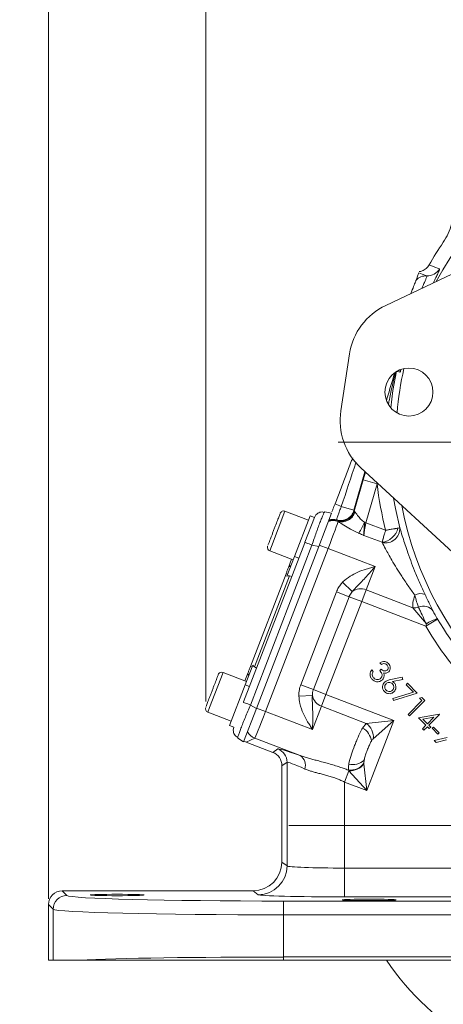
# Model space of a CAD drawing. Header units: inches. Extents: x 0.3 to 33.9, y 0.2 to 21.7.
# Tile 9 of 15: x 17.9 to 21.6, y 5.1 to 13.7. Entities that reach past the tile are written whole.
import ezdxf

# ---------------------------------------------------------------- set-up
doc = ezdxf.new("R2010")
doc.units = ezdxf.units.IN
doc.header["$MEASUREMENT"] = 0
doc.layers.add('SLD-0', color=7, linetype='Continuous', lineweight=15)
doc.styles.add('SLDTEXTSTYLE0', font='TXT', dxfattribs={"width": 0.75})
doc.dimstyles.new('SLDDIMSTYLE0', dxfattribs={"dimtxt": 0.25, "dimasz": 0.13, "dimexe": 0, "dimexo": 0.0625, "dimgap": 0.0625, "dimtad": 0, "dimtih": 1, "dimtoh": 1, "dimrnd": 1e-09, "dimzin": 12, "dimdsep": 46, "dimtxsty": 'SLDTEXTSTYLE0', "dimsah": 1, "dimcen": 0.09, "dimadec": 0, "dimazin": 3, "dimtfac": 1, "dimtofl": 0, "dimtmove": 0, "dimatfit": 3, "dimfxl": 1, "dimfrac": 2, "dimtolj": 1, "dimtzin": 12, "dimarcsym": 0})
doc.dimstyles.new('SLDDIMSTYLE1', dxfattribs={"dimtxt": 0.25, "dimasz": 0.13, "dimexe": 0, "dimexo": 0.0625, "dimgap": 0.0625, "dimtad": 0, "dimtih": 1, "dimtoh": 1, "dimrnd": 1e-09, "dimzin": 12, "dimdsep": 46, "dimtxsty": 'SLDTEXTSTYLE0', "dimsah": 1, "dimcen": 0.09, "dimadec": 0, "dimazin": 3, "dimtfac": 1, "dimtmove": 0, "dimatfit": 0, "dimfxl": 1, "dimfrac": 2, "dimtolj": 1, "dimtzin": 12, "dimarcsym": 0})

# ---------------------------------------------------------------- blocks, each defined once
blk = doc.blocks.new('_D_2')
at = {"layer": 'SLD-0'}
for p, q in [((18.1878, 6.0121), (18.1878, 14.5179)), ((19.5527, 7.7259), (19.5527, 14.5179)), ((18.1878, 14.3929), (17.9378, 14.3929)), ((18.3911, 14.4297), (18.3404, 14.4297)), ((18.3404, 14.4297), (18.3404, 14.0329)), ((19.3493, 14.4297), (19.4001, 14.4297)), ((19.4001, 14.4297), (19.4001, 14.0329)), ((19.5527, 14.3929), (19.8027, 14.3929)), ((18.3404, 14.0329), (18.3911, 14.0329)), ((19.4001, 14.0329), (19.3493, 14.0329))]:
    blk.add_line(p, q, dxfattribs=at)
for points in [[(18.1878, 14.3929), (18.0578, 14.4129), (18.0578, 14.3729)], [(19.5527, 14.3929), (19.6827, 14.3729), (19.6827, 14.4129)]]:
    blk.add_solid(points, dxfattribs=at)
at = {"layer": 'SLD-0', "char_height": 0.25, "attachment_point": 1, "style": 'SLDTEXTSTYLE0'}
for s, insert in [('1.36', (18.4454, 14.8028, 0.413)), ('34.67', (18.4546, 14.3551, 0.413))]:
    blk.add_mtext(s, dxfattribs=dict(at, insert=insert))
blk = doc.blocks.new('_D_3')
at = {"layer": 'SLD-0'}
for p, q in [((19.5527, 7.7259), (19.5527, 14.5179)), ((22.9095, 9.3358), (22.9095, 14.5179)), ((19.5527, 14.3929), (20.6125, 14.3929)), ((20.752, 14.4297), (20.7012, 14.4297)), ((20.7012, 14.4297), (20.7012, 14.0329)), ((21.7102, 14.4297), (21.761, 14.4297)), ((21.761, 14.4297), (21.761, 14.0329)), ((22.9095, 14.3929), (21.8497, 14.3929)), ((20.7012, 14.0329), (20.752, 14.0329)), ((21.761, 14.0329), (21.7102, 14.0329))]:
    blk.add_line(p, q, dxfattribs=at)
for points in [[(19.5527, 14.3929), (19.6827, 14.3729), (19.6827, 14.4129)], [(22.9095, 14.3929), (22.7795, 14.4129), (22.7795, 14.3729)]]:
    blk.add_solid(points, dxfattribs=at)
at = {"layer": 'SLD-0', "char_height": 0.25, "attachment_point": 1, "style": 'SLDTEXTSTYLE0'}
for s, insert in [('3.36', (20.8062, 14.8028, 0.413)), ('85.26', (20.8154, 14.3551, 0.413))]:
    blk.add_mtext(s, dxfattribs=dict(at, insert=insert))
blk = doc.blocks.new('SW_CENTERMARKSYMBOL_0')
at = {"layer": 'SLD-0', "color": 0}
for p, q in [((0, 1), (0, 3.4561)), ((0, 0), (0, 0.5)), ((-1, 0), (-3.4561, 0)), ((0, 0), (-0.5, 0)), ((0, 0), (0, -0.5)), ((0, 0), (0.5, 0)), ((1, 0), (3.4561, 0)), ((0, -1), (0, -3.4561))]:
    blk.add_line(p, q, dxfattribs=at)
blk = doc.blocks.new('SW_CENTERMARKSYMBOL_1')
at = {"layer": 'SLD-0', "color": 0}
for p, q in [((0, 1), (0, 2.635)), ((0, 0), (0, 0.5)), ((-1, 0), (-2.635, 0)), ((0, 0), (-0.5, 0)), ((0, 0), (0, -0.5)), ((0, 0), (0.5, 0)), ((1, 0), (2.635, 0)), ((0, -1), (0, -2.635))]:
    blk.add_line(p, q, dxfattribs=at)

msp = doc.modelspace()

# ---------------------------------------------------------------- linework, layer by layer
at = {"color": 7, "linetype": 'Continuous', "lineweight": 15}
for p, q in [((21.1161, 11.1689), (23.1446, 12.1276)), ((21.6154, 11.7165), (21.6157, 11.7164)), ((21.4918, 11.5199), (21.4918, 11.5199)), ((20.7262, 10.2531), (20.8019, 10.7473)), ((22.5487, 8.2351), (20.8999, 9.7568)), ((20.9207, 9.6531), (20.8423, 9.3796)), ((20.9207, 9.6531), (21.0408, 9.6186)), ((20.9437, 9.2802), (21.0408, 9.6186)), ((20.8404, 9.3907), (20.7303, 9.4222)), ((20.4447, 9.3023), (20.2412, 9.3804)), ((20.324, 8.9876), (20.4591, 9.3396)), ((20.4138, 9.11), (20.4964, 9.3253)), ((20.4964, 9.3253), (20.4591, 9.3396)), ((20.4964, 9.3252), (20.5104, 9.3485)), ((20.645, 9.3636), (20.5342, 9.0749)), ((20.5822, 9.3703), (20.5863, 9.375)), ((20.645, 9.3636), (20.5863, 9.375)), ((20.8392, 9.3858), (20.8404, 9.3907)), ((20.8423, 9.3796), (20.8392, 9.3858)), ((20.6986, 9.2926), (20.6925, 9.2978)), ((20.702, 9.2903), (20.6986, 9.2926)), ((20.9313, 9.2837), (20.9437, 9.2802)), ((21.1147, 9.2145), (20.9437, 9.2802)), ((20.9267, 9.1703), (21.0836, 9.11)), ((19.8814, 7.7232), (20.4126, 9.1069)), ((19.942, 7.6964), (20.4755, 9.0863)), ((19.9932, 7.6656), (20.5342, 9.0749)), ((20.1027, 9.1088), (20.0932, 9.084)), ((20.5342, 9.0749), (20.4755, 9.0863)), ((20.6167, 9.0563), (20.5386, 9.0863)), ((20.073, 7.6399), (20.6167, 9.0563)), ((20.1086, 9.035), (20.3121, 8.9568)), ((20.2578, 8.8153), (20.324, 8.9876)), ((20.324, 8.9876), (20.3613, 8.9733)), ((20.6167, 9.0563), (21.024, 8.8999)), ((20.2705, 8.8902), (20.2981, 8.9622)), ((20.9461, 8.6969), (21.024, 8.8999)), ((19.9411, 8.0322), (20.2502, 8.8373)), ((19.9763, 8.027), (20.2798, 8.8176)), ((20.2502, 8.8373), (20.2642, 8.8319)), ((20.3001, 8.814), (20.2798, 8.8176)), ((20.8249, 8.6813), (20.7411, 8.763)), ((20.688, 8.6795), (20.3781, 7.8722)), ((20.7976, 8.6375), (20.688, 8.6795)), ((20.9071, 8.5954), (20.9461, 8.6969)), ((21.3515, 8.5413), (20.9461, 8.6969)), ((20.4877, 7.8301), (20.7976, 8.6375)), ((20.5972, 7.7881), (20.9071, 8.5954)), ((20.7976, 8.6375), (20.9071, 8.5954)), ((20.9071, 8.5954), (21.4627, 8.3822)), ((21.3515, 8.5413), (21.4689, 8.4011)), ((21.5659, 8.4433), (21.4627, 8.3822)), ((21.4689, 8.4011), (21.4627, 8.3822)), ((21.5659, 8.4433), (21.5653, 8.4444)), ((19.8954, 7.8711), (19.9615, 8.0434)), ((21.079, 8.0498), (21.0654, 8.0634)), ((19.9072, 7.9019), (19.7037, 7.98)), ((19.8932, 7.9073), (19.9208, 7.9793)), ((19.9551, 8.0268), (19.9411, 8.0322)), ((19.9939, 8.0161), (19.9763, 8.027)), ((20.9945, 8.0013), (21.0075, 7.9882)), ((21.0634, 7.9964), (21.0755, 8.0086)), ((19.7603, 7.5191), (19.8954, 7.8711)), ((19.8954, 7.8711), (19.9327, 7.8568)), ((20.4877, 7.8301), (20.3781, 7.8722)), ((21.1594, 7.9174), (21.2599, 7.9372)), ((21.2637, 7.9191), (21.1734, 7.9006)), ((21.2599, 7.9372), (21.2637, 7.9191)), ((21.2927, 7.8726), (21.3053, 7.8851)), ((21.3565, 7.8088), (21.2927, 7.8726)), ((21.3053, 7.8851), (21.3896, 7.8008)), ((20.4877, 7.8301), (20.5972, 7.7881)), ((20.5583, 7.6866), (20.5972, 7.7881)), ((21.1854, 7.5623), (20.5972, 7.7881)), ((21.1768, 7.7521), (21.3565, 7.8088)), ((21.3896, 7.8008), (21.1822, 7.7356)), ((19.5651, 7.7085), (19.5556, 7.6836)), ((20.4787, 7.7793), (20.3617, 7.7746)), ((21.1822, 7.7356), (21.1768, 7.7521)), ((21.3096, 7.6149), (21.4295, 7.7349)), ((21.4558, 7.7347), (21.3228, 7.6017)), ((21.4086, 7.7558), (21.4296, 7.7608)), ((21.4295, 7.7349), (21.4086, 7.7558)), ((21.4296, 7.7608), (21.4558, 7.7347)), ((19.5711, 7.6346), (19.7746, 7.5565)), ((19.8824, 7.3769), (19.9932, 7.6656)), ((19.942, 7.6964), (19.9932, 7.6656)), ((20.073, 7.6399), (19.9949, 7.6699)), ((20.4803, 7.4836), (20.073, 7.6399)), ((20.4803, 7.4836), (20.5583, 7.6866)), ((20.5583, 7.6866), (20.9475, 7.5372)), ((21.3228, 7.6017), (21.3096, 7.6149)), ((21.4014, 7.5849), (21.5809, 7.6163)), ((21.5836, 7.6136), (21.4909, 7.5209)), ((21.5809, 7.6163), (21.5836, 7.6136)), ((20.9475, 7.5372), (20.9156, 7.4966)), ((21.1854, 7.5623), (20.9475, 7.5372)), ((20.9516, 6.9533), (21.1854, 7.5623)), ((21.0075, 7.4023), (21.1854, 7.5623)), ((21.4649, 7.5214), (21.4014, 7.5849)), ((21.533, 7.5896), (21.4385, 7.5733)), ((21.4385, 7.5733), (21.4776, 7.5342)), ((21.4776, 7.5342), (21.533, 7.5896)), ((19.7603, 7.5191), (19.7976, 7.5048)), ((19.7925, 7.4781), (19.7976, 7.5049)), ((21.434, 7.4905), (21.4649, 7.5214)), ((21.4473, 7.4772), (21.434, 7.4905)), ((21.4782, 7.5081), (21.4473, 7.4772)), ((21.4943, 7.492), (21.4782, 7.5081)), ((21.4909, 7.5209), (21.507, 7.5048)), ((21.507, 7.5048), (21.4943, 7.492)), ((21.5194, 7.494), (21.5304, 7.505)), ((21.5692, 7.4443), (21.5194, 7.494)), ((21.5304, 7.505), (21.5802, 7.4553)), ((21.5802, 7.4553), (21.5692, 7.4443)), ((19.8824, 7.3769), (19.8311, 7.4077)), ((19.9027, 7.3741), (19.9793, 7.4083)), ((20.1343, 7.2852), (19.9027, 7.3741)), ((19.9793, 7.4083), (20.3727, 7.2573)), ((21.5373, 7.3872), (21.6482, 7.4133)), ((21.5529, 7.3716), (21.5373, 7.3872)), ((21.6433, 7.3927), (21.5529, 7.3716)), ((20.1786, 7.3156), (20.1343, 7.2852)), ((20.2145, 7.1686), (20.2587, 7.199)), ((20.2587, 7.199), (20.2587, 6.2987)), ((20.9265, 7.1912), (20.9284, 7.2179)), ((20.9272, 7.1843), (20.9265, 7.1912)), ((20.2145, 6.3319), (20.2145, 7.1686)), ((20.7963, 7.126), (20.7584, 7.0274)), ((20.7916, 7.1311), (20.7963, 7.126)), ((20.7963, 7.126), (20.9516, 6.9533)), ((20.9516, 6.9533), (20.9272, 7.1843)), ((20.7584, 7.0274), (20.9516, 6.9533)), ((20.7584, 6.2797), (20.7584, 7.0274)), ((20.2587, 6.2987), (20.2145, 6.3319)), ((20.7584, 6.2797), (20.7584, 6.0298)), ((21.964, 6.2797), (20.7584, 6.2797)), ((18.3484, 6.0414), (18.3078, 6.082)), ((19.9646, 6.082), (18.3078, 6.082)), ((19.9646, 6.082), (20.0089, 6.0488)), ((20.2278, 5.8735), (20.2278, 5.9934)), ((25.5812, 5.9934), (20.2278, 5.9934)), ((20.7584, 6.0298), (21.8524, 6.0298)), ((18.1878, 5.9621), (18.2285, 5.9214)), ((18.1878, 5.9621), (18.1878, 5.4808)), ((18.2285, 5.9214), (18.2285, 5.4808)), ((20.2278, 5.5073), (20.2278, 5.8735)), ((20.2278, 5.8735), (25.5812, 5.8735)), ((18.2285, 5.4808), (18.1878, 5.4808)), ((18.4538, 5.4808), (18.2285, 5.4808)), ((20.2278, 5.4808), (20.2278, 5.5073)), ((25.5812, 5.5073), (20.2278, 5.5073)), ((25.5812, 5.4808), (20.2278, 5.4808))]:
    msp.add_line(p, q, dxfattribs=at)
at = {"color": 8, "linetype": 'Continuous', "lineweight": 15}
for p, q in [((20.8404, 9.3907), (20.9359, 9.7237)), ((20.94, 9.7199), (20.9207, 9.6531)), ((21.0408, 9.6186), (21.0415, 9.6262)), ((20.2412, 9.3804), (20.1237, 9.0743)), ((20.1237, 9.0743), (20.1086, 9.035)), ((19.7037, 7.98), (19.5862, 7.6739)), ((19.5862, 7.6739), (19.5711, 7.6346))]:
    msp.add_line(p, q, dxfattribs=at)
at = {"color": 7, "linetype": 'Continuous', "lineweight": 15, "flags": 128}
for points in [[(21.5822, 11.4846), (21.5743, 11.4876), (21.5427, 11.5), (21.4918, 11.5199)], [(21.4725, 11.4252), (21.4647, 11.4282), (21.4332, 11.4404), (21.4037, 11.4518)]]:
    msp.add_lwpolyline(points, dxfattribs=at)
at = {"color": 8, "linetype": 'Continuous', "lineweight": 15, "flags": 128}
for points in [[(21.2377, 10.5871), (21.2399, 10.6033), (21.2402, 10.6091)], [(21.1597, 10.2793), (21.1783, 10.4288), (21.2087, 10.598)], [(21.2152, 10.5955), (21.2167, 10.595), (21.2377, 10.5871)], [(21.2383, 9.2353), (21.2006, 9.4029), (21.1842, 9.4945)]]:
    msp.add_lwpolyline(points, dxfattribs=at)
at = {"color": 7, "linetype": 'Continuous', "lineweight": 15}
msp.add_circle((21.3176, 10.4155), 0.2085, dxfattribs=at)
at = {"color": 8, "linetype": 'Continuous', "lineweight": 15}
for start, end in [(10.75243, 151.8379), (167.5192, 175.07114), (190.75243, 331.8379)]:
    msp.add_arc((24.1595, 9.9804), 2.9561, start, end, dxfattribs=at)
at = {"color": 7, "linetype": 'Continuous', "lineweight": 15}
for centre, radius, start, end in [((24.1595, 9.9804), 3.08, 145.68866, 150.01049), ((21.4786, 11.545), 0.12, 267.12145, 329.751), ((21.4665, 11.3054), 0.12, 87.1173, 136.78866), ((21.3554, 10.6626), 0.56, 115.29673, 171.29517), ((21.2798, 10.1684), 0.56, 171.29517, 227.29361), ((24.1595, 9.9804), 3.1396, 186.61581, 194.11826), ((30.1387, 33.9146), 26.2373, 248.85849, 248.98642), ((20.2298, 9.3505), 0.032, 69, 159), ((20.7238, 9.4191), 0.1201, 253.4565, 343.90766), ((20.7269, 9.4129), 0.1201, 253.35459, 343.90768), ((20.7327, 9.4069), 0.1193, 253.39139, 344.20139), ((20.6592, 9.1777), 0.1205, 69.18139, 110.51555), ((20.6592, 9.1791), 0.1201, 70.85707, 110.3491), ((20.6581, 9.1828), 0.1201, 73.34254, 108.86771), ((20.6554, 9.1888), 0.1201, 73.44386, 106.02337), ((20.2976, 9.555), 0.6893, 327.9309, 336.82233), ((21.0609, 9.275), 0.1665, 277.81046, 345.46101), ((21.1149, 9.2285), 0.1236, 255.95677, 3.12689), ((20.1201, 9.0648), 0.032, 159, 249), ((20.2954, 8.8788), 0.0274, 95.79156, 155.40829), ((20.8991, 8.5836), 0.1227, 67.49934, 127.23491), ((21.4166, 8.5719), 0.0929, 63.96451, 121.27064), ((21.4429, 8.4496), 0.1053, 36.84227, 113.61876), ((21.3652, 8.6565), 0.116, 263.22283, 287.84233), ((21.6307, 8.1695), 0.2826, 103.39765, 124.93181), ((24.1595, 9.9804), 3.0148, 210.65257, 225.54358), ((24.1595, 9.9804), 3.1348, 210.65257, 225.54358), ((19.6922, 7.9501), 0.032, 69, 159), ((19.947, 7.9711), 0.0274, 162.59171, 222.20844), ((20.5992, 7.8022), 0.1227, 190.76509, 250.50066), ((19.5825, 7.6645), 0.032, 159, 249), ((20.8619, 7.4183), 0.1465, 353.75158, 54.24842), ((20.0225, 7.5203), 0.1201, 207.59422, 248.92282), ((20.8432, 7.3669), 0.1486, 5.52242, 60.84324), ((20.1336, 7.1989), 0.1251, 0.05219, 68.94781), ((20.3169, 7.1718), 0.102, 342.18161, 56.84741), ((20.8076, 7.2768), 0.1465, 263.75273, 324.25137), ((20.8281, 7.3275), 0.1486, 257.15676, 312.47758), ((20.8067, 7.2786), 0.153, 266.07251, 321.92749), ((20.0086, 6.2989), 0.2501, 270.06892, 359.94636), ((18.3485, 5.9213), 0.1201, 90.04597, 179.95403), ((22.9095, 6.6508), 2.135, 213.23055, 326.76945)]:
    msp.add_arc(centre, radius, start, end, dxfattribs=at)
at = {"color": 8, "linetype": 'Continuous', "lineweight": 15}
msp.add_ellipse((20.665, 9.2139), major_axis=(0.8719, 2.6055), ratio=0.001529, start_param=1.344018, end_param=1.491243, dxfattribs=at)
at = {"color": 7, "linetype": 'Continuous', "lineweight": 15}
for centre, major_axis, ratio, start_param, end_param in [((20.9565, 9.3249), (0.1142, -0.0552), 0.066735, 3.187995, 3.47672), ((20.6124, 9.058), (0.0896, 0.2334), 0.018159, 4.712389, 6.194904), ((20.8584, 9.1491), (-1.6238, 3.4426), 0.022792, 1.515069, 1.51685), ((20.9519, 9.277), (0.0243, 0.1246), 0.068016, 1.558839, 2.613717), ((20.2704, 8.7728), (0.0164, 0.0428), 0.916331, 0.174533, 0.698222), ((19.9993, 8.0665), (0.0164, 0.0428), 0.916331, 2.44337, 2.96706), ((20.0687, 7.6416), (0.0896, 0.2334), 0.018159, 3.176499, 4.712389), ((19.9459, 7.4862), (-0.1098, -0.0489), 0.998783, 0.618044, 0.784789), ((20.0894, 7.1685), (-0.1031, -0.0709), 0.999103, 2.539873, 3.743313), ((20.8032, 7.0751), (0.625, -0.2402), 0.032596, 2.343173, 3.119213), ((20.7584, 6.9584), (0.4999, -0.2403), 0.037993, 2.348907, 3.124947), ((19.9643, 6.3321), (0.2002, -0.1501), 0.999049, 5.356262, 6.926144), ((20.7584, 6.2994), (0.5, 0), 0.039279, 3.176499, 4.712389), ((18.3079, 5.962), (0.0849, -0.0849), 0.999315, 2.356537, 3.926648), ((20.2278, 6.0426), (1.88, 0), 0.026186, 3.167773, 4.712389), ((20.7584, 6.0494), (0.75, 0), 0.026186, 3.176499, 4.712389), ((20.2278, 5.9227), (2, 0), 0.024615, 3.167773, 4.712389), ((20.2278, 5.458), (2, 0), 0.024615, 1.570796, 2.661649)]:
    msp.add_ellipse(centre, major_axis=major_axis, ratio=ratio, start_param=start_param, end_param=end_param, dxfattribs=at)
for centre in [(18.7845, 6.046), (20.9725, 6.0035)]:
    msp.add_ellipse(centre, major_axis=(0.2344, 0), ratio=0.026186, dxfattribs=at)
for points, knots in [([(21.7001, 12.0459), (21.7014, 12.0174), (21.7041, 11.9595), (21.689, 11.8741), (21.661, 11.7911), (21.6308, 11.7416), (21.6154, 11.7165)], [0, 0, 0, 0, 0.246215, 0.500001, 0.746214, 1, 1, 1, 1]), ([(21.4918, 11.5199), (21.4882, 11.5143), (21.4809, 11.5029), (21.4666, 11.4886), (21.4501, 11.4766), (21.4342, 11.4688), (21.4198, 11.4639), (21.4116, 11.4623), (21.4075, 11.4615)], [0, 0, 0, 0, 0.188109, 0.381674, 0.569783, 0.763343, 0.881025, 1, 1, 1, 1]), ([(21.3348, 11.2723), (21.3366, 11.2768), (21.3484, 11.3075), (21.364, 11.3482), (21.376, 11.3795), (21.3783, 11.3855), (21.3791, 11.3875)], [0, 0, 0, 0, 0.063933, 0.434501, 0.808842, 1, 1, 1, 1]), ([(21.3791, 11.3875), (21.3812, 11.393), (21.3875, 11.4094), (21.3931, 11.424), (21.3998, 11.4416), (21.4022, 11.4477), (21.4037, 11.4518)], [0, 0, 0, 0, 0.114166, 0.342488, 0.570881, 1, 1, 1, 1]), ([(20.8293, 9.8436), (20.8252, 9.833), (20.8054, 9.7815), (20.7699, 9.689), (20.7228, 9.5662), (20.6913, 9.4843), (20.6756, 9.4433)], [0, 0, 0, 0, 0.079175, 0.386103, 0.693049, 1, 1, 1, 1]), ([(20.6756, 9.4433), (20.6695, 9.4275), (20.66, 9.4025), (20.6519, 9.3816), (20.649, 9.374)], [0, 0, 0, 0, 0.635163, 1, 1, 1, 1]), ([(20.6896, 9.3039), (20.6896, 9.3049), (20.6897, 9.3074), (20.6937, 9.3207), (20.7012, 9.3431), (20.7115, 9.3723), (20.7225, 9.4017), (20.7289, 9.4185), (20.7303, 9.4222)], [0, 0, 0, 0, 0.143666, 0.362558, 0.499578, 0.718486, 0.937392, 1, 1, 1, 1]), ([(20.1996, 9.3612), (20.1996, 9.3614), (20.1998, 9.3619), (20.1977, 9.3563), (20.1921, 9.3418), (20.1807, 9.312), (20.1651, 9.2713), (20.151, 9.2346), (20.1397, 9.2052), (20.1286, 9.1764), (20.1153, 9.1415), (20.1076, 9.1217), (20.1027, 9.1088)], [0, 0, 0, 0, 0.039681, 0.123958, 0.206484, 0.359787, 0.513091, 0.595616, 0.679894, 0.764171, 0.846697, 1, 1, 1, 1]), ([(20.5822, 9.3705), (20.5758, 9.3719), (20.563, 9.3747), (20.5435, 9.3714), (20.5251, 9.3633), (20.5152, 9.3534), (20.5103, 9.3485)], [0, 0, 0, 0, 0.252652, 0.503903, 0.753133, 1, 1, 1, 1]), ([(20.9313, 9.2837), (20.9253, 9.2879), (20.913, 9.2965), (20.8975, 9.3119), (20.8838, 9.328), (20.8728, 9.3426), (20.8638, 9.3551), (20.8581, 9.3627), (20.8545, 9.3673), (20.8522, 9.37), (20.8498, 9.3725), (20.8482, 9.3738), (20.8475, 9.3744)], [0, 0, 0, 0, 0.141168, 0.287984, 0.435462, 0.585968, 0.701423, 0.819047, 0.857413, 0.895921, 0.947715, 1, 1, 1, 1]), ([(20.702, 9.2903), (20.7033, 9.2896), (20.7165, 9.2823), (20.7509, 9.2599), (20.8105, 9.2227), (20.8574, 9.2005), (20.8818, 9.189)], [0, 0, 0, 0, 0.032981, 0.337416, 0.655229, 1, 1, 1, 1]), ([(20.9267, 9.1703), (20.9267, 9.1704), (20.9266, 9.1707), (20.9264, 9.1733), (20.9262, 9.179), (20.9261, 9.1955), (20.9277, 9.2257), (20.9304, 9.2602), (20.9312, 9.2797), (20.9313, 9.2837)], [0, 0, 0, 0, 0.0040592, 0.0146748, 0.1064973, 0.2213194, 0.565606, 0.9113159, 1, 1, 1, 1]), ([(20.8818, 9.189), (20.8835, 9.1883), (20.8917, 9.1848), (20.9053, 9.1791), (20.9184, 9.1737), (20.9251, 9.1709), (20.9265, 9.1703), (20.9267, 9.1703)], [0, 0, 0, 0, 0.113147, 0.55018, 0.907441, 0.987255, 1, 1, 1, 1]), ([(21.1147, 9.2145), (21.1147, 9.2144), (21.1135, 9.2103), (21.1111, 9.2024), (21.1073, 9.1896), (21.1008, 9.168), (21.0952, 9.1489), (21.0885, 9.1264), (21.0858, 9.1174), (21.0836, 9.11)], [0, 0, 0, 0, 0.0034304, 0.0967701, 0.1892275, 0.3086031, 0.627922, 0.6935814, 1, 1, 1, 1]), ([(21.1147, 9.2145), (21.1149, 9.2146), (21.1191, 9.2153), (21.1272, 9.2167), (21.1403, 9.2189), (21.1559, 9.2216), (21.1734, 9.2247), (21.1875, 9.2271), (21.2001, 9.2293), (21.2114, 9.2313), (21.2185, 9.2326), (21.2221, 9.2332)], [0, 0, 0, 0, 0.0034233, 0.0965672, 0.1888305, 0.3084825, 0.4660683, 0.6282067, 0.6932316, 0.8445932, 1, 1, 1, 1]), ([(21.2383, 9.2353), (21.2376, 9.2353), (21.236, 9.2354), (21.2295, 9.2345), (21.2239, 9.2335), (21.2221, 9.2332)], [0, 0, 0, 0, 0.397481, 0.81045, 1, 1, 1, 1]), ([(21.4574, 8.6553), (21.442, 8.6883), (21.4109, 8.7552), (21.3688, 8.8558), (21.3317, 8.952), (21.3026, 9.0339), (21.2786, 9.1059), (21.2566, 9.1755), (21.2451, 9.2133), (21.2383, 9.2353)], [0, 0, 0, 0, 0.166275, 0.337727, 0.47723, 0.620695, 0.730528, 0.843328, 1, 1, 1, 1]), ([(21.0836, 9.11), (21.0837, 9.1099), (21.0842, 9.1095), (21.0846, 9.109), (21.0849, 9.1086)], [0, 0, 0, 0, 0.209807, 1, 1, 1, 1]), ([(21.0849, 9.1086), (21.0942, 9.0911), (21.1177, 9.047), (21.1617, 8.9674), (21.2099, 8.8864), (21.2572, 8.8113), (21.3103, 8.7317), (21.3489, 8.6783), (21.3684, 8.6513)], [0, 0, 0, 0, 0.14188, 0.356834, 0.500225, 0.646485, 0.821608, 1, 1, 1, 1]), ([(21.024, 8.8999), (21.0238, 8.8999), (21.0109, 8.8963), (20.9851, 8.8893), (20.9345, 8.8744), (20.8738, 8.8528), (20.8055, 8.8177), (20.763, 8.7851), (20.7431, 8.765), (20.7411, 8.763)], [0, 0, 0, 0, 0.001932, 0.126799, 0.251611, 0.499614, 0.733116, 0.973801, 1, 1, 1, 1]), ([(20.8249, 8.6813), (20.826, 8.6827), (20.8395, 8.6992), (20.8673, 8.7283), (20.9075, 8.7689), (20.9477, 8.8118), (20.9803, 8.8489), (21.0057, 8.8784), (21.0178, 8.8926), (21.0239, 8.8998), (21.024, 8.8999)], [0, 0, 0, 0, 0.018884, 0.222566, 0.426572, 0.622638, 0.821645, 0.909559, 0.997923, 1, 1, 1, 1]), ([(20.7411, 8.763), (20.7389, 8.7607), (20.7277, 8.749), (20.7098, 8.7252), (20.6956, 8.6986), (20.6893, 8.6829), (20.688, 8.6795)], [0, 0, 0, 0, 0.096516, 0.48907, 0.892319, 1, 1, 1, 1]), ([(20.7976, 8.6375), (20.7983, 8.6393), (20.8015, 8.6474), (20.8087, 8.6614), (20.8179, 8.6738), (20.8238, 8.6801), (20.8249, 8.6813)], [0, 0, 0, 0, 0.112407, 0.504421, 0.906519, 1, 1, 1, 1]), ([(21.3684, 8.6513), (21.3681, 8.6502), (21.3611, 8.6275), (21.3496, 8.5858), (21.3509, 8.556), (21.3515, 8.5413)], [0, 0, 0, 0, 0.023642, 0.518923, 1, 1, 1, 1]), ([(21.3684, 8.6513), (21.3739, 8.6308), (21.3837, 8.5938), (21.3933, 8.5626), (21.3995, 8.5488), (21.4008, 8.5461)], [0, 0, 0, 0, 0.498998, 0.899108, 1, 1, 1, 1]), ([(21.5272, 8.5127), (21.5255, 8.516), (21.5168, 8.5335), (21.5015, 8.5643), (21.4793, 8.6095), (21.4648, 8.6399), (21.4574, 8.6553)], [0, 0, 0, 0, 0.086595, 0.463628, 0.727497, 1, 1, 1, 1]), ([(21.4008, 8.5461), (21.4058, 8.535), (21.4188, 8.5062), (21.4434, 8.4538), (21.462, 8.4155), (21.4689, 8.4011)], [0, 0, 0, 0, 0.281747, 0.729864, 1, 1, 1, 1]), ([(21.5653, 8.4444), (21.5648, 8.4452), (21.5622, 8.4496), (21.5514, 8.4682), (21.5389, 8.4905), (21.5296, 8.5081), (21.5275, 8.5121), (21.5272, 8.5127)], [0, 0, 0, 0, 0.033201, 0.184022, 0.765509, 0.963391, 1, 1, 1, 1]), ([(21.0654, 8.0634), (21.072, 8.067), (21.0851, 8.0741), (21.1064, 8.0755), (21.1251, 8.07), (21.1341, 8.0624), (21.1386, 8.0586)], [0, 0, 0, 0, 0.280367, 0.559802, 0.779809, 1, 1, 1, 1]), ([(21.1256, 8.0456), (21.122, 8.0487), (21.1147, 8.0547), (21.0972, 8.0571), (21.0859, 8.0526), (21.079, 8.0498)], [0, 0, 0, 0, 0.280108, 0.5597, 1, 1, 1, 1]), ([(21.1287, 7.9999), (21.1315, 8.0038), (21.1372, 8.0116), (21.1372, 8.0255), (21.1331, 8.0372), (21.1281, 8.0428), (21.1256, 8.0456)], [0, 0, 0, 0, 0.278749, 0.558588, 0.779116, 1, 1, 1, 1]), ([(21.1386, 8.0586), (21.1433, 8.0527), (21.1528, 8.0408), (21.1569, 8.0196), (21.1534, 8.0001), (21.1461, 7.9907), (21.1425, 7.986)], [0, 0, 0, 0, 0.279978, 0.559774, 0.780047, 1, 1, 1, 1]), ([(19.662, 7.9609), (19.6621, 7.961), (19.6623, 7.9615), (19.6601, 7.9559), (19.6546, 7.9415), (19.6431, 7.9117), (19.6275, 7.8709), (19.6134, 7.8343), (19.6021, 7.8048), (19.5911, 7.776), (19.5777, 7.7412), (19.5701, 7.7213), (19.5651, 7.7085)], [0, 0, 0, 0, 0.039681, 0.123958, 0.206484, 0.359787, 0.513091, 0.595616, 0.679894, 0.764171, 0.846697, 1, 1, 1, 1]), ([(20.9992, 7.9186), (20.9937, 7.9252), (20.9827, 7.9383), (20.9788, 7.9627), (20.9839, 7.9842), (20.991, 7.9956), (20.9945, 8.0013)], [0, 0, 0, 0, 0.279839, 0.558922, 0.779224, 1, 1, 1, 1]), ([(21.0075, 7.9882), (21.0047, 7.9832), (20.9998, 7.9743), (20.999, 7.9641), (20.9986, 7.9597)], [0, 0, 0, 0, 0.560712, 1, 1, 1, 1]), ([(20.9986, 7.9597), (20.9998, 7.9537), (21.0018, 7.943), (21.0091, 7.9349), (21.0123, 7.9314)], [0, 0, 0, 0, 0.558676, 1, 1, 1, 1]), ([(21.0733, 7.9284), (21.0763, 7.9322), (21.0823, 7.9397), (21.0852, 7.9543), (21.082, 7.9753), (21.071, 7.9877), (21.0634, 7.9964)], [0, 0, 0, 0, 0.186672, 0.373506, 0.56025, 1, 1, 1, 1]), ([(21.0755, 8.0086), (21.0798, 8.0049), (21.0882, 7.9975), (21.103, 7.9918), (21.118, 7.9918), (21.1251, 7.9972), (21.1287, 7.9999)], [0, 0, 0, 0, 0.2809531, 0.5614333, 0.7808001, 1, 1, 1, 1]), ([(21.1425, 7.986), (21.139, 7.9831), (21.1322, 7.9773), (21.1165, 7.9726), (21.1051, 7.9746), (21.0982, 7.9758)], [0, 0, 0, 0, 0.280348, 0.560451, 1, 1, 1, 1]), ([(21.0982, 7.9758), (21.0999, 7.9709), (21.103, 7.9621), (21.1027, 7.9528), (21.1025, 7.9487)], [0, 0, 0, 0, 0.559801, 1, 1, 1, 1]), ([(20.3781, 7.8722), (20.3757, 7.8654), (20.3708, 7.8517), (20.3653, 7.8285), (20.3615, 7.8027), (20.3616, 7.784), (20.3617, 7.7746)], [0, 0, 0, 0, 0.218332, 0.438286, 0.71723, 1, 1, 1, 1]), ([(21.0875, 7.9164), (21.0801, 7.9108), (21.0653, 7.8997), (21.0387, 7.8974), (21.0157, 7.9045), (21.0047, 7.9139), (20.9992, 7.9186)], [0, 0, 0, 0, 0.279417, 0.55893, 0.779311, 1, 1, 1, 1]), ([(21.0123, 7.9314), (21.0172, 7.9272), (21.0269, 7.9188), (21.0451, 7.9158), (21.0615, 7.9188), (21.0694, 7.9252), (21.0733, 7.9284)], [0, 0, 0, 0, 0.280313, 0.559638, 0.779898, 1, 1, 1, 1]), ([(21.1025, 7.9487), (21.1012, 7.9419), (21.099, 7.9298), (21.091, 7.9205), (21.0875, 7.9164)], [0, 0, 0, 0, 0.559504, 1, 1, 1, 1]), ([(21.1051, 7.8127), (21.0999, 7.8193), (21.0894, 7.8327), (21.0869, 7.857), (21.0928, 7.8782), (21.1013, 7.8885), (21.1055, 7.8936)], [0, 0, 0, 0, 0.279715, 0.559076, 0.779551, 1, 1, 1, 1]), ([(21.1055, 7.8936), (21.1147, 7.9001), (21.131, 7.9118), (21.1507, 7.9157), (21.1594, 7.9174)], [0, 0, 0, 0, 0.558238, 1, 1, 1, 1]), ([(21.1186, 7.8809), (21.115, 7.8763), (21.1077, 7.8671), (21.1063, 7.8504), (21.1098, 7.8356), (21.1156, 7.8286), (21.1186, 7.8251)], [0, 0, 0, 0, 0.2795594, 0.5593468, 0.7796017, 1, 1, 1, 1]), ([(21.1746, 7.881), (21.1699, 7.8847), (21.1607, 7.8919), (21.144, 7.8934), (21.1292, 7.8898), (21.1221, 7.8839), (21.1186, 7.8809)], [0, 0, 0, 0, 0.279559, 0.559349, 0.779582, 1, 1, 1, 1]), ([(21.1734, 7.9006), (21.1766, 7.8989), (21.1824, 7.8958), (21.1872, 7.8914), (21.1894, 7.8895)], [0, 0, 0, 0, 0.560059, 1, 1, 1, 1]), ([(21.1745, 7.8251), (21.1781, 7.8297), (21.1854, 7.8389), (21.1869, 7.8556), (21.1834, 7.8704), (21.1775, 7.8775), (21.1746, 7.881)], [0, 0, 0, 0, 0.279563, 0.559339, 0.779585, 1, 1, 1, 1]), ([(21.1894, 7.8895), (21.1944, 7.8831), (21.2044, 7.8702), (21.2058, 7.8468), (21.2001, 7.8265), (21.1918, 7.8169), (21.1877, 7.812)], [0, 0, 0, 0, 0.279373, 0.559056, 0.779422, 1, 1, 1, 1]), ([(20.4787, 7.7793), (20.4787, 7.7841), (20.4787, 7.7936), (20.4807, 7.8069), (20.4837, 7.8191), (20.4863, 7.8265), (20.4877, 7.8301)], [0, 0, 0, 0, 0.273081, 0.550105, 0.774236, 1, 1, 1, 1]), ([(21.1877, 7.812), (21.1809, 7.8066), (21.1673, 7.7957), (21.1424, 7.7936), (21.1208, 7.7996), (21.1104, 7.8083), (21.1051, 7.8127)], [0, 0, 0, 0, 0.2796559, 0.5589818, 0.7794659, 1, 1, 1, 1]), ([(21.1186, 7.8251), (21.1232, 7.8214), (21.1324, 7.8142), (21.1491, 7.8127), (21.1639, 7.8162), (21.171, 7.8221), (21.1745, 7.8251)], [0, 0, 0, 0, 0.279558, 0.559314, 0.779572, 1, 1, 1, 1]), ([(20.3617, 7.7746), (20.3639, 7.7528), (20.3691, 7.6999), (20.3974, 7.6247), (20.4309, 7.5625), (20.4586, 7.5175), (20.473, 7.4951), (20.4802, 7.4837), (20.4803, 7.4836)], [0, 0, 0, 0, 0.206019, 0.500319, 0.748356, 0.873184, 0.998067, 1, 1, 1, 1]), ([(20.4803, 7.4836), (20.4803, 7.4838), (20.4808, 7.4999), (20.4816, 7.5316), (20.4826, 7.5903), (20.4819, 7.6584), (20.4776, 7.7237), (20.4784, 7.7643), (20.4787, 7.7793)], [0, 0, 0, 0, 0.002077, 0.154904, 0.303194, 0.57336, 0.842251, 1, 1, 1, 1]), ([(19.7924, 7.4782), (19.7928, 7.4713), (19.7935, 7.4574), (19.8018, 7.4393), (19.8141, 7.4243), (19.8256, 7.4182), (19.8314, 7.4151)], [0, 0, 0, 0, 0.24674, 0.496303, 0.747818, 1, 1, 1, 1]), ([(20.9156, 7.4966), (20.9074, 7.482), (20.8891, 7.4493), (20.8656, 7.3941), (20.8408, 7.3316), (20.8175, 7.2672), (20.8014, 7.214), (20.7962, 7.1883), (20.7951, 7.1826)], [0, 0, 0, 0, 0.171275, 0.384256, 0.500237, 0.720192, 0.938779, 1, 1, 1, 1]), ([(19.8311, 7.4077), (19.8305, 7.4083), (19.8298, 7.409), (19.8314, 7.415), (19.8315, 7.4155)], [0, 0, 0, 0, 0.929331, 1, 1, 1, 1]), ([(20.9284, 7.2179), (20.929, 7.2209), (20.932, 7.2353), (20.9407, 7.2633), (20.9523, 7.2954), (20.965, 7.3273), (20.9766, 7.3549), (20.9868, 7.3734), (20.9911, 7.3812)], [0, 0, 0, 0, 0.054647, 0.26791, 0.499936, 0.623154, 0.841136, 1, 1, 1, 1]), ([(20.9911, 7.3812), (20.9914, 7.3817), (20.9963, 7.3898), (21.0021, 7.3963), (21.0075, 7.4023)], [0, 0, 0, 0, 0.06696, 1, 1, 1, 1]), ([(20.7916, 7.1311), (20.7794, 7.1357), (20.7548, 7.1449), (20.7139, 7.1589), (20.669, 7.1732), (20.62, 7.1875), (20.5711, 7.2009), (20.5255, 7.2128), (20.4837, 7.2237), (20.4455, 7.2342), (20.4082, 7.245), (20.3846, 7.2532), (20.3727, 7.2573)], [0, 0, 0, 0, 0.085725, 0.171611, 0.283741, 0.396269, 0.510037, 0.624249, 0.717407, 0.810847, 0.905231, 1, 1, 1, 1]), ([(20.414, 7.1406), (20.423, 7.137), (20.4409, 7.1297), (20.4707, 7.1203), (20.5023, 7.1115), (20.5367, 7.1027), (20.5736, 7.0933), (20.613, 7.0825), (20.6535, 7.0701), (20.6916, 7.0564), (20.7267, 7.0422), (20.7478, 7.0323), (20.7584, 7.0274)], [0, 0, 0, 0, 0.095516, 0.191631, 0.289412, 0.387736, 0.494769, 0.602543, 0.712756, 0.823908, 0.911723, 1, 1, 1, 1]), ([(20.7951, 7.1826), (20.7948, 7.1814), (20.7912, 7.1618), (20.7914, 7.146), (20.7916, 7.1311)], [0, 0, 0, 0, 0.061953, 1, 1, 1, 1]), ([(20.2278, 5.4808), (20.1476, 5.4808), (19.9923, 5.4808), (19.7648, 5.4808), (19.5482, 5.4808), (19.3401, 5.4808), (19.1435, 5.4808), (18.9604, 5.4808), (18.7771, 5.4808), (18.6003, 5.4808), (18.5026, 5.4808), (18.4538, 5.4808)], [0, 0, 0, 0, 0.110362, 0.213754, 0.317476, 0.420866, 0.524226, 0.627917, 0.731274, 0.865638, 1, 1, 1, 1])]:
    msp.add_open_spline(points, degree=3, knots=knots, dxfattribs=at)
at = {"color": 8, "linetype": 'Continuous', "lineweight": 15}
for points, knots in [([(21.5291, 11.3641), (21.5294, 11.3646), (21.534, 11.3743), (21.5413, 11.3895), (21.5517, 11.4111), (21.5606, 11.4297), (21.5682, 11.446), (21.5744, 11.4595), (21.5789, 11.4702), (21.5818, 11.478), (21.5831, 11.4831), (21.5825, 11.4841), (21.5822, 11.4846)], [0, 0, 0, 0, 0.005819, 0.116997, 0.225079, 0.333882, 0.444928, 0.556738, 0.665717, 0.775407, 0.887322, 1, 1, 1, 1]), ([(21.4307, 11.3176), (21.4311, 11.3185), (21.4345, 11.3266), (21.4404, 11.3401), (21.448, 11.3581), (21.4549, 11.3742), (21.4608, 11.3885), (21.4657, 11.4008), (21.4702, 11.4127), (21.4733, 11.4225), (21.4728, 11.4243), (21.4725, 11.4252)], [0, 0, 0, 0, 0.014014, 0.115634, 0.217914, 0.322983, 0.428775, 0.536844, 0.645698, 0.821781, 1, 1, 1, 1]), ([(21.2377, 10.5871), (21.2385, 10.5874), (21.2398, 10.588), (21.2429, 10.5951), (21.2453, 10.6012), (21.247, 10.6063), (21.2473, 10.6073)], [0, 0, 0, 0, 0.389035, 0.661002, 0.934762, 1, 1, 1, 1]), ([(21.1921, 10.5779), (21.171, 10.5071), (21.1484, 10.4312), (21.1257, 10.3541), (21.1241, 10.3489)], [0, 0, 0, 0, 0.932207, 1, 1, 1, 1]), ([(21.1395, 10.3109), (21.1421, 10.3245), (21.1527, 10.3796), (21.1729, 10.4714), (21.1919, 10.5493), (21.2009, 10.5861)], [0, 0, 0, 0, 0.146501, 0.596578, 1, 1, 1, 1]), ([(20.4755, 9.0863), (20.4819, 9.1051), (20.4943, 9.142), (20.5101, 9.1871), (20.5224, 9.2215), (20.5348, 9.2554), (20.549, 9.2934), (20.5637, 9.3307), (20.5746, 9.3558), (20.5807, 9.3687), (20.5821, 9.3702), (20.5822, 9.3703)], [0, 0, 0, 0, 0.139643, 0.273304, 0.347684, 0.421493, 0.567307, 0.713124, 0.861116, 0.99478, 1, 1, 1, 1]), ([(19.8315, 7.4155), (19.8326, 7.4197), (19.8342, 7.4265), (19.8394, 7.4422), (19.8464, 7.4622), (19.858, 7.4933), (19.8758, 7.5387), (19.8964, 7.589), (19.9187, 7.6424), (19.9341, 7.6781), (19.942, 7.6964)], [0, 0, 0, 0, 0.125024, 0.200601, 0.275598, 0.423758, 0.571923, 0.722297, 0.858111, 1, 1, 1, 1])]:
    msp.add_open_spline(points, degree=3, knots=knots, dxfattribs=at)
at = {"color": 7, "linetype": 'Continuous', "lineweight": 15}
for points in [[(20.4755, 9.0863), (20.4671, 9.0895), (20.4503, 9.096), (20.4302, 9.1037), (20.4165, 9.1089), (20.4147, 9.1096), (20.4138, 9.11)], [(20.2705, 8.8902), (20.2675, 8.8825), (20.2616, 8.867), (20.254, 8.8472), (20.2502, 8.8373)], [(19.9411, 8.0322), (19.9373, 8.0223), (19.9297, 8.0025), (19.9238, 7.987), (19.9208, 7.9793)], [(19.8802, 7.7201), (19.8811, 7.7198), (19.8829, 7.7191), (19.8967, 7.7138), (19.9168, 7.7061), (19.9336, 7.6996), (19.942, 7.6964)]]:
    msp.add_open_spline(points, degree=3, dxfattribs=at)

# ---------------------------------------------------------------- block references
at = {"layer": 'SLD-0'}
for name, p in [('SW_CENTERMARKSYMBOL_0', (24.1595, 9.9804)), ('SW_CENTERMARKSYMBOL_1', (22.9095, 6.6508))]:
    msp.add_blockref(name, p, dxfattribs=at)

# ---------------------------------------------------------------- dimensions: what is measured, and where the dimension line sits
for base, p1, p2, dimstyle, picture, middle in [((19.5527, 14.3929), (18.1878, 5.9621), (19.5527, 7.6759), 'SLDDIMSTYLE1', '_D_2', (18.8702, 14.3929)), ((22.9095, 14.3929), (19.5527, 7.6759), (22.9095, 9.2858), 'SLDDIMSTYLE0', '_D_3', (21.2311, 14.3929))]:
    dim = msp.add_linear_dim(base=base, p1=p1, p2=p2, dimstyle=dimstyle, dxfattribs=at)
    dim.commit()
    dim.dimension.update_dxf_attribs({"geometry": picture, "text_midpoint": middle, "dimtype": 160})

doc.saveas('drawing.dxf')
